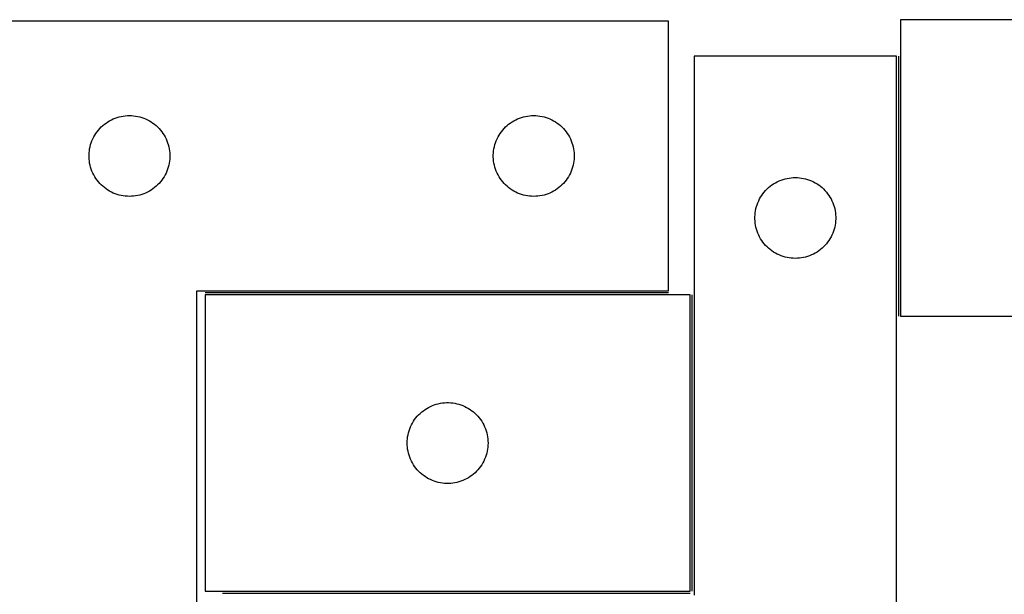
# Model space of a CAD drawing. Header units: millimetres. Extents: x 7 to 1493, y 7 to 2993.
# Tile 7 of 15: x 274 to 639, y 2780 to 2993. Entities that reach past the tile are written whole.
import ezdxf

# ---------------------------------------------------------------- set-up
doc = ezdxf.new("R2010")
doc.units = ezdxf.units.MM
doc.layers.add('COMMON', color=5, linetype='CONTINUOUS', true_color=0x0000ff)
doc.layers.add('CUT', color=7, linetype='CONTINUOUS', true_color=0x000000)

msp = doc.modelspace()

# ---------------------------------------------------------------- linework, layer by layer
at = {"layer": 'COMMON'}
for p, q in [((599.806549, 2979.93289), (599.806549, 2883.484893)), ((514.511312, 2892.182892), (342.556548, 2892.182892)), ((523.306549, 2781.432891), (523.306549, 2891.432891)), ((349.056549, 2780.68289), (522.556548, 2780.68289))]:
    msp.add_line(p, q, dxfattribs=at)
at = {"layer": 'CUT'}
for p, q in [((514.511312, 2992.932892), (264.511312, 2992.932892)), ((514.511312, 2892.932892), (514.511312, 2992.932892)), ((780.55655, 2993.484893), (600.55655, 2993.484893)), ((600.55655, 2993.484893), (600.55655, 2883.484893)), ((599.056549, 2979.93289), (524.056549, 2979.93289)), ((524.056549, 2979.93289), (524.056549, 2779.93289)), ((599.056549, 2679.93289), (599.056549, 2979.93289)), ((305.819996, 2955.158317), (306.460869, 2955.589526)), ((306.460869, 2955.589526), (307.123091, 2955.987171)), ((307.123091, 2955.987171), (307.804905, 2956.350198)), ((307.804905, 2956.350198), (308.504504, 2956.677646)), ((308.504504, 2956.677646), (309.220031, 2956.968644)), ((309.220031, 2956.968644), (309.94959, 2957.222423)), ((309.94959, 2957.222423), (310.691246, 2957.438308)), ((310.691246, 2957.438308), (311.443031, 2957.615727)), ((311.443031, 2957.615727), (312.202954, 2957.754211)), ((312.202954, 2957.754211), (312.968997, 2957.85339)), ((312.968997, 2957.85339), (313.739131, 2957.913004)), ((313.739131, 2957.913004), (314.511312, 2957.932892)), ((314.511312, 2957.932892), (315.283494, 2957.913004)), ((315.283494, 2957.913004), (316.053627, 2957.85339)), ((316.053627, 2957.85339), (316.819671, 2957.754211)), ((316.819671, 2957.754211), (317.579593, 2957.615727)), ((317.579593, 2957.615727), (318.331379, 2957.438308)), ((318.331379, 2957.438308), (319.073035, 2957.222423)), ((319.073035, 2957.222423), (319.802594, 2956.968644)), ((319.802594, 2956.968644), (320.518121, 2956.677646)), ((320.518121, 2956.677646), (321.217719, 2956.350198)), ((321.217719, 2956.350198), (321.899533, 2955.987171)), ((321.899533, 2955.987171), (322.561755, 2955.589526)), ((322.561755, 2955.589526), (323.202629, 2955.158317)), ((455.819996, 2955.158317), (456.460869, 2955.589526)), ((456.460869, 2955.589526), (457.123091, 2955.987171)), ((457.123091, 2955.987171), (457.804905, 2956.350198)), ((457.804905, 2956.350198), (458.504504, 2956.677646)), ((458.504504, 2956.677646), (459.220031, 2956.968644)), ((459.220031, 2956.968644), (459.94959, 2957.222423)), ((459.94959, 2957.222423), (460.691246, 2957.438308)), ((460.691246, 2957.438308), (461.443031, 2957.615727)), ((461.443031, 2957.615727), (462.202954, 2957.754211)), ((462.202954, 2957.754211), (462.968997, 2957.85339)), ((462.968997, 2957.85339), (463.739131, 2957.913004)), ((463.739131, 2957.913004), (464.511312, 2957.932892)), ((464.511312, 2957.932892), (465.283494, 2957.913004)), ((465.283494, 2957.913004), (466.053627, 2957.85339)), ((466.053627, 2957.85339), (466.819671, 2957.754211)), ((466.819671, 2957.754211), (467.579593, 2957.615727)), ((467.579593, 2957.615727), (468.331379, 2957.438308)), ((468.331379, 2957.438308), (469.073035, 2957.222423)), ((469.073035, 2957.222423), (469.802594, 2956.968644)), ((469.802594, 2956.968644), (470.518121, 2956.677646)), ((470.518121, 2956.677646), (471.217719, 2956.350198)), ((471.217719, 2956.350198), (471.899533, 2955.987171)), ((471.899533, 2955.987171), (472.561755, 2955.589526)), ((472.561755, 2955.589526), (473.202629, 2955.158317)), ((302.066157, 2951.306548), (302.513724, 2951.936106)), ((302.513724, 2951.936106), (302.993106, 2952.54179)), ((302.993106, 2952.54179), (303.503032, 2953.121992)), ((303.503032, 2953.121992), (304.04215, 2953.675175)), ((304.04215, 2953.675175), (304.609031, 2954.199871)), ((304.609031, 2954.199871), (305.20217, 2954.694689)), ((305.20217, 2954.694689), (305.819996, 2955.158317)), ((323.202629, 2955.158317), (323.820455, 2954.694689)), ((323.820455, 2954.694689), (324.413594, 2954.199871)), ((324.413594, 2954.199871), (324.980475, 2953.675175)), ((324.980475, 2953.675175), (325.519593, 2953.121992)), ((325.519593, 2953.121992), (326.029519, 2952.54179)), ((326.029519, 2952.54179), (326.508901, 2951.936106)), ((326.508901, 2951.936106), (326.956468, 2951.306548)), ((452.066157, 2951.306548), (452.513724, 2951.936106)), ((452.513724, 2951.936106), (452.993106, 2952.54179)), ((452.993106, 2952.54179), (453.503032, 2953.121992)), ((453.503032, 2953.121992), (454.04215, 2953.675175)), ((454.04215, 2953.675175), (454.609031, 2954.199871)), ((454.609031, 2954.199871), (455.20217, 2954.694689)), ((455.20217, 2954.694689), (455.819996, 2955.158317)), ((473.202629, 2955.158317), (473.820455, 2954.694689)), ((473.820455, 2954.694689), (474.413594, 2954.199871)), ((474.413594, 2954.199871), (474.980475, 2953.675175)), ((474.980475, 2953.675175), (475.519593, 2953.121992)), ((475.519593, 2953.121992), (476.029519, 2952.54179)), ((476.029519, 2952.54179), (476.508901, 2951.936106)), ((476.508901, 2951.936106), (476.956468, 2951.306548)), ((300.343974, 2947.861028), (300.616453, 2948.583811)), ((300.616453, 2948.583811), (300.925778, 2949.291608)), ((300.925778, 2949.291608), (301.27113, 2949.982543)), ((301.27113, 2949.982543), (301.651593, 2950.654784)), ((301.651593, 2950.654784), (302.066157, 2951.306548)), ((326.956468, 2951.306548), (327.371032, 2950.654784)), ((327.371032, 2950.654784), (327.751494, 2949.982543)), ((327.751494, 2949.982543), (328.096846, 2949.291608)), ((328.096846, 2949.291608), (328.406172, 2948.583811)), ((328.406172, 2948.583811), (328.678651, 2947.861028)), ((450.343974, 2947.861028), (450.616453, 2948.583811)), ((450.616453, 2948.583811), (450.925778, 2949.291608)), ((450.925778, 2949.291608), (451.27113, 2949.982543)), ((451.27113, 2949.982543), (451.651593, 2950.654784)), ((451.651593, 2950.654784), (452.066157, 2951.306548)), ((476.956468, 2951.306548), (477.371032, 2950.654784)), ((477.371032, 2950.654784), (477.751494, 2949.982543)), ((477.751494, 2949.982543), (478.096846, 2949.291608)), ((478.096846, 2949.291608), (478.406172, 2948.583811)), ((478.406172, 2948.583811), (478.678651, 2947.861028)), ((299.556049, 2944.090524), (299.635472, 2944.858868)), ((299.635472, 2944.858868), (299.754343, 2945.622104)), ((299.754343, 2945.622104), (299.912347, 2946.378208)), ((299.912347, 2946.378208), (300.109064, 2947.125177)), ((300.109064, 2947.125177), (300.343974, 2947.861028)), ((328.678651, 2947.861028), (328.91356, 2947.125177)), ((328.91356, 2947.125177), (329.110278, 2946.378208)), ((329.110278, 2946.378208), (329.268282, 2945.622104)), ((329.268282, 2945.622104), (329.387152, 2944.858868)), ((329.387152, 2944.858868), (329.466575, 2944.090524)), ((449.556049, 2944.090524), (449.635472, 2944.858868)), ((449.635472, 2944.858868), (449.754343, 2945.622104)), ((449.754343, 2945.622104), (449.912347, 2946.378208)), ((449.912347, 2946.378208), (450.109064, 2947.125177)), ((450.109064, 2947.125177), (450.343974, 2947.861028)), ((478.678651, 2947.861028), (478.91356, 2947.125177)), ((478.91356, 2947.125177), (479.110278, 2946.378208)), ((479.110278, 2946.378208), (479.268282, 2945.622104)), ((479.268282, 2945.622104), (479.387152, 2944.858868)), ((479.387152, 2944.858868), (479.466575, 2944.090524)), ((299.516285, 2943.319111), (299.556049, 2944.090524)), ((299.516285, 2942.546673), (299.516285, 2943.319111)), ((299.556049, 2941.77526), (299.516285, 2942.546673)), ((299.635472, 2941.006917), (299.556049, 2941.77526)), ((299.754343, 2940.243681), (299.635472, 2941.006917)), ((329.387152, 2941.006917), (329.268282, 2940.243681)), ((329.466575, 2941.77526), (329.387152, 2941.006917)), ((329.466575, 2944.090524), (329.506339, 2943.319111)), ((329.506339, 2942.546673), (329.466575, 2941.77526)), ((329.506339, 2943.319111), (329.506339, 2942.546673)), ((449.516285, 2943.319111), (449.556049, 2944.090524)), ((449.516285, 2942.546673), (449.516285, 2943.319111)), ((449.556049, 2941.77526), (449.516285, 2942.546673)), ((449.635472, 2941.006917), (449.556049, 2941.77526)), ((449.754343, 2940.243681), (449.635472, 2941.006917)), ((479.387152, 2941.006917), (479.268282, 2940.243681)), ((479.466575, 2941.77526), (479.387152, 2941.006917)), ((479.466575, 2944.090524), (479.506339, 2943.319111)), ((479.506339, 2942.546673), (479.466575, 2941.77526)), ((479.506339, 2943.319111), (479.506339, 2942.546673)), ((299.912347, 2939.487576), (299.754343, 2940.243681)), ((300.109064, 2938.740608), (299.912347, 2939.487576)), ((300.343974, 2938.004756), (300.109064, 2938.740608)), ((300.616453, 2937.281974), (300.343974, 2938.004756)), ((300.925778, 2936.574176), (300.616453, 2937.281974)), ((328.406172, 2937.281974), (328.096846, 2936.574176)), ((328.678651, 2938.004756), (328.406172, 2937.281974)), ((328.91356, 2938.740608), (328.678651, 2938.004756)), ((329.110278, 2939.487576), (328.91356, 2938.740608)), ((329.268282, 2940.243681), (329.110278, 2939.487576)), ((449.912347, 2939.487576), (449.754343, 2940.243681)), ((450.109064, 2938.740608), (449.912347, 2939.487576)), ((450.343974, 2938.004756), (450.109064, 2938.740608)), ((450.616453, 2937.281974), (450.343974, 2938.004756)), ((450.925778, 2936.574176), (450.616453, 2937.281974)), ((478.406172, 2937.281974), (478.096846, 2936.574176)), ((478.678651, 2938.004756), (478.406172, 2937.281974)), ((478.91356, 2938.740608), (478.678651, 2938.004756)), ((479.110278, 2939.487576), (478.91356, 2938.740608)), ((479.268282, 2940.243681), (479.110278, 2939.487576)), ((301.27113, 2935.883241), (300.925778, 2936.574176)), ((301.651593, 2935.211), (301.27113, 2935.883241)), ((302.066157, 2934.559236), (301.651593, 2935.211)), ((302.513724, 2933.929678), (302.066157, 2934.559236)), ((302.993106, 2933.323994), (302.513724, 2933.929678)), ((303.503032, 2932.743792), (302.993106, 2933.323994)), ((326.029519, 2933.323994), (325.519593, 2932.743792)), ((326.508901, 2933.929678), (326.029519, 2933.323994)), ((326.956468, 2934.559236), (326.508901, 2933.929678)), ((327.371032, 2935.211), (326.956468, 2934.559236)), ((327.751494, 2935.883241), (327.371032, 2935.211)), ((328.096846, 2936.574176), (327.751494, 2935.883241)), ((451.27113, 2935.883241), (450.925778, 2936.574176)), ((451.651593, 2935.211), (451.27113, 2935.883241)), ((452.066157, 2934.559236), (451.651593, 2935.211)), ((452.513724, 2933.929678), (452.066157, 2934.559236)), ((452.993106, 2933.323994), (452.513724, 2933.929678)), ((453.503032, 2932.743792), (452.993106, 2933.323994)), ((476.029519, 2933.323994), (475.519593, 2932.743792)), ((476.508901, 2933.929678), (476.029519, 2933.323994)), ((476.956468, 2934.559236), (476.508901, 2933.929678)), ((477.371032, 2935.211), (476.956468, 2934.559236)), ((477.751494, 2935.883241), (477.371032, 2935.211)), ((478.096846, 2936.574176), (477.751494, 2935.883241)), ((554.168328, 2932.987169), (554.850142, 2933.350196)), ((554.850142, 2933.350196), (555.54974, 2933.677644)), ((555.54974, 2933.677644), (556.265267, 2933.968642)), ((556.265267, 2933.968642), (556.994826, 2934.222421)), ((556.994826, 2934.222421), (557.736482, 2934.438306)), ((557.736482, 2934.438306), (558.488268, 2934.615725)), ((558.488268, 2934.615725), (559.24819, 2934.754209)), ((559.24819, 2934.754209), (560.014234, 2934.853388)), ((560.014234, 2934.853388), (560.784367, 2934.913002)), ((560.784367, 2934.913002), (561.556549, 2934.93289)), ((561.556549, 2934.93289), (562.32873, 2934.913002)), ((562.32873, 2934.913002), (563.098864, 2934.853388)), ((563.098864, 2934.853388), (563.864907, 2934.754209)), ((563.864907, 2934.754209), (564.62483, 2934.615725)), ((564.62483, 2934.615725), (565.376615, 2934.438306)), ((565.376615, 2934.438306), (566.118271, 2934.222421)), ((566.118271, 2934.222421), (566.84783, 2933.968642)), ((566.84783, 2933.968642), (567.563357, 2933.677644)), ((567.563357, 2933.677644), (568.262956, 2933.350196)), ((568.262956, 2933.350196), (568.94477, 2932.987169)), ((304.04215, 2932.190609), (303.503032, 2932.743792)), ((304.609031, 2931.665913), (304.04215, 2932.190609)), ((305.20217, 2931.171095), (304.609031, 2931.665913)), ((305.819996, 2930.707467), (305.20217, 2931.171095)), ((306.460869, 2930.276259), (305.819996, 2930.707467)), ((307.123091, 2929.878614), (306.460869, 2930.276259)), ((307.804905, 2929.515586), (307.123091, 2929.878614)), ((321.899533, 2929.878614), (321.217719, 2929.515586)), ((322.561755, 2930.276259), (321.899533, 2929.878614)), ((323.202629, 2930.707467), (322.561755, 2930.276259)), ((323.820455, 2931.171095), (323.202629, 2930.707467)), ((324.413594, 2931.665913), (323.820455, 2931.171095)), ((324.980475, 2932.190609), (324.413594, 2931.665913)), ((325.519593, 2932.743792), (324.980475, 2932.190609)), ((454.04215, 2932.190609), (453.503032, 2932.743792)), ((454.609031, 2931.665913), (454.04215, 2932.190609)), ((455.20217, 2931.171095), (454.609031, 2931.665913)), ((455.819996, 2930.707467), (455.20217, 2931.171095)), ((456.460869, 2930.276259), (455.819996, 2930.707467)), ((457.123091, 2929.878614), (456.460869, 2930.276259)), ((457.804905, 2929.515586), (457.123091, 2929.878614)), ((471.899533, 2929.878614), (471.217719, 2929.515586)), ((472.561755, 2930.276259), (471.899533, 2929.878614)), ((473.202629, 2930.707467), (472.561755, 2930.276259)), ((473.820455, 2931.171095), (473.202629, 2930.707467)), ((474.413594, 2931.665913), (473.820455, 2931.171095)), ((474.980475, 2932.190609), (474.413594, 2931.665913)), ((475.519593, 2932.743792), (474.980475, 2932.190609)), ((550.038342, 2929.541788), (550.548268, 2930.12199)), ((550.548268, 2930.12199), (551.087386, 2930.675173)), ((551.087386, 2930.675173), (551.654267, 2931.199869)), ((551.654267, 2931.199869), (552.247406, 2931.694687)), ((552.247406, 2931.694687), (552.865232, 2932.158315)), ((552.865232, 2932.158315), (553.506106, 2932.589524)), ((553.506106, 2932.589524), (554.168328, 2932.987169)), ((568.94477, 2932.987169), (569.606992, 2932.589524)), ((569.606992, 2932.589524), (570.247865, 2932.158315)), ((570.247865, 2932.158315), (570.865691, 2931.694687)), ((570.865691, 2931.694687), (571.45883, 2931.199869)), ((571.45883, 2931.199869), (572.025711, 2930.675173)), ((572.025711, 2930.675173), (572.564829, 2930.12199)), ((572.564829, 2930.12199), (573.074755, 2929.541788)), ((308.504504, 2929.188139), (307.804905, 2929.515586)), ((309.220031, 2928.89714), (308.504504, 2929.188139)), ((309.94959, 2928.643361), (309.220031, 2928.89714)), ((310.691246, 2928.427476), (309.94959, 2928.643361)), ((311.443031, 2928.250057), (310.691246, 2928.427476)), ((312.202954, 2928.111574), (311.443031, 2928.250057)), ((312.968997, 2928.012394), (312.202954, 2928.111574)), ((313.739131, 2927.952781), (312.968997, 2928.012394)), ((314.511312, 2927.932892), (313.739131, 2927.952781)), ((315.283494, 2927.952781), (314.511312, 2927.932892)), ((316.053627, 2928.012394), (315.283494, 2927.952781)), ((316.819671, 2928.111574), (316.053627, 2928.012394)), ((317.579593, 2928.250057), (316.819671, 2928.111574)), ((318.331379, 2928.427476), (317.579593, 2928.250057)), ((319.073035, 2928.643361), (318.331379, 2928.427476)), ((319.802594, 2928.89714), (319.073035, 2928.643361)), ((320.518121, 2929.188139), (319.802594, 2928.89714)), ((321.217719, 2929.515586), (320.518121, 2929.188139)), ((458.504504, 2929.188139), (457.804905, 2929.515586)), ((459.220031, 2928.89714), (458.504504, 2929.188139)), ((459.94959, 2928.643361), (459.220031, 2928.89714)), ((460.691246, 2928.427476), (459.94959, 2928.643361)), ((461.443031, 2928.250057), (460.691246, 2928.427476)), ((462.202954, 2928.111574), (461.443031, 2928.250057)), ((462.968997, 2928.012394), (462.202954, 2928.111574)), ((463.739131, 2927.952781), (462.968997, 2928.012394)), ((464.511312, 2927.932892), (463.739131, 2927.952781)), ((465.283494, 2927.952781), (464.511312, 2927.932892)), ((466.053627, 2928.012394), (465.283494, 2927.952781)), ((466.819671, 2928.111574), (466.053627, 2928.012394)), ((467.579593, 2928.250057), (466.819671, 2928.111574)), ((468.331379, 2928.427476), (467.579593, 2928.250057)), ((469.073035, 2928.643361), (468.331379, 2928.427476)), ((469.802594, 2928.89714), (469.073035, 2928.643361)), ((470.518121, 2929.188139), (469.802594, 2928.89714)), ((471.217719, 2929.515586), (470.518121, 2929.188139)), ((547.661689, 2925.583809), (547.971015, 2926.291606)), ((547.971015, 2926.291606), (548.316367, 2926.982541)), ((548.316367, 2926.982541), (548.696829, 2927.654782)), ((548.696829, 2927.654782), (549.111393, 2928.306546)), ((549.111393, 2928.306546), (549.55896, 2928.936104)), ((549.55896, 2928.936104), (550.038342, 2929.541788)), ((573.074755, 2929.541788), (573.554137, 2928.936104)), ((573.554137, 2928.936104), (574.001704, 2928.306546)), ((574.001704, 2928.306546), (574.416268, 2927.654782)), ((574.416268, 2927.654782), (574.796731, 2926.982541)), ((574.796731, 2926.982541), (575.142083, 2926.291606)), ((575.142083, 2926.291606), (575.451408, 2925.583809)), ((546.680709, 2921.858866), (546.799579, 2922.622102)), ((546.799579, 2922.622102), (546.957583, 2923.378206)), ((546.957583, 2923.378206), (547.154301, 2924.125175)), ((547.154301, 2924.125175), (547.38921, 2924.861026)), ((547.38921, 2924.861026), (547.661689, 2925.583809)), ((575.451408, 2925.583809), (575.723887, 2924.861026)), ((575.723887, 2924.861026), (575.958797, 2924.125175)), ((575.958797, 2924.125175), (576.155514, 2923.378206)), ((576.155514, 2923.378206), (576.313518, 2922.622102)), ((576.313518, 2922.622102), (576.432389, 2921.858866)), ((546.561522, 2920.319109), (546.601286, 2921.090522)), ((546.561522, 2919.546671), (546.561522, 2920.319109)), ((546.601286, 2918.775258), (546.561522, 2919.546671)), ((546.601286, 2921.090522), (546.680709, 2921.858866)), ((546.680709, 2918.006915), (546.601286, 2918.775258)), ((576.432389, 2921.858866), (576.511812, 2921.090522)), ((576.511812, 2918.775258), (576.432389, 2918.006915)), ((576.511812, 2921.090522), (576.551576, 2920.319109)), ((576.551576, 2919.546671), (576.511812, 2918.775258)), ((576.551576, 2920.319109), (576.551576, 2919.546671)), ((546.799579, 2917.243679), (546.680709, 2918.006915)), ((546.957583, 2916.487574), (546.799579, 2917.243679)), ((547.154301, 2915.740606), (546.957583, 2916.487574)), ((547.38921, 2915.004754), (547.154301, 2915.740606)), ((575.958797, 2915.740606), (575.723887, 2915.004754)), ((576.155514, 2916.487574), (575.958797, 2915.740606)), ((576.313518, 2917.243679), (576.155514, 2916.487574)), ((576.432389, 2918.006915), (576.313518, 2917.243679)), ((547.661689, 2914.281972), (547.38921, 2915.004754)), ((547.971015, 2913.574174), (547.661689, 2914.281972)), ((548.316367, 2912.883239), (547.971015, 2913.574174)), ((548.696829, 2912.210998), (548.316367, 2912.883239)), ((549.111393, 2911.559234), (548.696829, 2912.210998)), ((549.55896, 2910.929676), (549.111393, 2911.559234)), ((574.001704, 2911.559234), (573.554137, 2910.929676)), ((574.416268, 2912.210998), (574.001704, 2911.559234)), ((574.796731, 2912.883239), (574.416268, 2912.210998)), ((575.142083, 2913.574174), (574.796731, 2912.883239)), ((575.451408, 2914.281972), (575.142083, 2913.574174)), ((575.723887, 2915.004754), (575.451408, 2914.281972)), ((550.038342, 2910.323992), (549.55896, 2910.929676)), ((550.548268, 2909.74379), (550.038342, 2910.323992)), ((551.087386, 2909.190607), (550.548268, 2909.74379)), ((551.654267, 2908.665911), (551.087386, 2909.190607)), ((552.247406, 2908.171093), (551.654267, 2908.665911)), ((552.865232, 2907.707465), (552.247406, 2908.171093)), ((570.865691, 2908.171093), (570.247865, 2907.707465)), ((571.45883, 2908.665911), (570.865691, 2908.171093)), ((572.025711, 2909.190607), (571.45883, 2908.665911)), ((572.564829, 2909.74379), (572.025711, 2909.190607)), ((573.074755, 2910.323992), (572.564829, 2909.74379)), ((573.554137, 2910.929676), (573.074755, 2910.323992)), ((553.506106, 2907.276257), (552.865232, 2907.707465)), ((554.168328, 2906.878612), (553.506106, 2907.276257)), ((554.850142, 2906.515584), (554.168328, 2906.878612)), ((555.54974, 2906.188137), (554.850142, 2906.515584)), ((556.265267, 2905.897138), (555.54974, 2906.188137)), ((556.994826, 2905.643359), (556.265267, 2905.897138)), ((557.736482, 2905.427474), (556.994826, 2905.643359)), ((558.488268, 2905.250055), (557.736482, 2905.427474)), ((559.24819, 2905.111572), (558.488268, 2905.250055)), ((560.014234, 2905.012392), (559.24819, 2905.111572)), ((560.784367, 2904.952779), (560.014234, 2905.012392)), ((561.556549, 2904.93289), (560.784367, 2904.952779)), ((562.32873, 2904.952779), (561.556549, 2904.93289)), ((563.098864, 2905.012392), (562.32873, 2904.952779)), ((563.864907, 2905.111572), (563.098864, 2905.012392)), ((564.62483, 2905.250055), (563.864907, 2905.111572)), ((565.376615, 2905.427474), (564.62483, 2905.250055)), ((566.118271, 2905.643359), (565.376615, 2905.427474)), ((566.84783, 2905.897138), (566.118271, 2905.643359)), ((567.563357, 2906.188137), (566.84783, 2905.897138)), ((568.262956, 2906.515584), (567.563357, 2906.188137)), ((568.94477, 2906.878612), (568.262956, 2906.515584)), ((569.606992, 2907.276257), (568.94477, 2906.878612)), ((570.247865, 2907.707465), (569.606992, 2907.276257)), ((339.511312, 2692.932892), (339.511312, 2892.932892)), ((339.511312, 2892.932892), (514.511312, 2892.932892)), ((522.556548, 2891.432891), (342.556548, 2891.432891)), ((342.556548, 2891.432891), (342.556548, 2781.432891)), ((522.556548, 2781.432891), (522.556548, 2891.432891)), ((600.55655, 2883.484893), (780.55655, 2883.484893)), ((424.182892, 2848.878046), (424.834656, 2849.292611)), ((424.834656, 2849.292611), (425.506897, 2849.673073)), ((425.506897, 2849.673073), (426.197832, 2850.018425)), ((426.197832, 2850.018425), (426.905629, 2850.327751)), ((426.905629, 2850.327751), (427.628412, 2850.60023)), ((427.628412, 2850.60023), (428.364263, 2850.835139)), ((428.364263, 2850.835139), (429.111232, 2851.031857)), ((429.111232, 2851.031857), (429.867336, 2851.18986)), ((429.867336, 2851.18986), (430.630572, 2851.308731)), ((430.630572, 2851.308731), (431.398916, 2851.388154)), ((431.398916, 2851.388154), (432.170329, 2851.427918)), ((432.170329, 2851.427918), (432.942766, 2851.427918)), ((432.942766, 2851.427918), (433.71418, 2851.388154)), ((433.71418, 2851.388154), (434.482523, 2851.308731)), ((434.482523, 2851.308731), (435.245759, 2851.18986)), ((435.245759, 2851.18986), (436.001864, 2851.031857)), ((436.001864, 2851.031857), (436.748832, 2850.835139)), ((436.748832, 2850.835139), (437.484683, 2850.60023)), ((437.484683, 2850.60023), (438.207466, 2850.327751)), ((438.207466, 2850.327751), (438.915264, 2850.018425)), ((438.915264, 2850.018425), (439.606199, 2849.673073)), ((439.606199, 2849.673073), (440.27844, 2849.292611)), ((440.27844, 2849.292611), (440.930203, 2848.878046)), ((420.331123, 2845.124208), (420.794751, 2845.742033)), ((420.794751, 2845.742033), (421.289569, 2846.335173)), ((421.289569, 2846.335173), (421.814265, 2846.902054)), ((421.814265, 2846.902054), (422.367448, 2847.441172)), ((422.367448, 2847.441172), (422.94765, 2847.951098)), ((422.94765, 2847.951098), (423.553333, 2848.43048)), ((423.553333, 2848.43048), (424.182892, 2848.878046)), ((440.930203, 2848.878046), (441.559762, 2848.43048)), ((441.559762, 2848.43048), (442.165445, 2847.951098)), ((442.165445, 2847.951098), (442.745648, 2847.441172)), ((442.745648, 2847.441172), (443.29883, 2846.902054)), ((443.29883, 2846.902054), (443.823527, 2846.335173)), ((443.823527, 2846.335173), (444.318345, 2845.742033)), ((444.318345, 2845.742033), (444.781973, 2845.124208)), ((418.520795, 2841.724172), (418.811794, 2842.4397)), ((418.811794, 2842.4397), (419.139241, 2843.139298)), ((419.139241, 2843.139298), (419.502269, 2843.821112)), ((419.502269, 2843.821112), (419.899914, 2844.483334)), ((419.899914, 2844.483334), (420.331123, 2845.124208)), ((444.781973, 2845.124208), (445.213181, 2844.483334)), ((445.213181, 2844.483334), (445.610826, 2843.821112)), ((445.610826, 2843.821112), (445.973854, 2843.139298)), ((445.973854, 2843.139298), (446.301301, 2842.4397)), ((446.301301, 2842.4397), (446.5923, 2841.724172)), ((417.63605, 2837.975206), (417.735229, 2838.74125)), ((417.735229, 2838.74125), (417.873712, 2839.501172)), ((417.873712, 2839.501172), (418.051132, 2840.252958)), ((418.051132, 2840.252958), (418.267017, 2840.994614)), ((418.267017, 2840.994614), (418.520795, 2841.724172)), ((446.5923, 2841.724172), (446.846078, 2840.994614)), ((446.846078, 2840.994614), (447.061964, 2840.252958)), ((447.061964, 2840.252958), (447.239383, 2839.501172)), ((447.239383, 2839.501172), (447.377866, 2838.74125)), ((447.377866, 2838.74125), (447.477046, 2837.975206)), ((417.556548, 2836.432891), (417.576436, 2837.205073)), ((417.576436, 2835.66071), (417.556548, 2836.432891)), ((417.576436, 2837.205073), (417.63605, 2837.975206)), ((417.63605, 2834.890576), (417.576436, 2835.66071)), ((417.735229, 2834.124533), (417.63605, 2834.890576)), ((447.477046, 2834.890576), (447.377866, 2834.124533)), ((447.477046, 2837.975206), (447.536659, 2837.205073)), ((447.536659, 2835.66071), (447.477046, 2834.890576)), ((447.536659, 2837.205073), (447.556548, 2836.432891)), ((447.556548, 2836.432891), (447.536659, 2835.66071)), ((417.873712, 2833.36461), (417.735229, 2834.124533)), ((418.051132, 2832.612824), (417.873712, 2833.36461)), ((418.267017, 2831.871169), (418.051132, 2832.612824)), ((418.520795, 2831.14161), (418.267017, 2831.871169)), ((418.811794, 2830.426083), (418.520795, 2831.14161)), ((446.5923, 2831.14161), (446.301301, 2830.426083)), ((446.846078, 2831.871169), (446.5923, 2831.14161)), ((447.061964, 2832.612824), (446.846078, 2831.871169)), ((447.239383, 2833.36461), (447.061964, 2832.612824)), ((447.377866, 2834.124533), (447.239383, 2833.36461)), ((419.139241, 2829.726484), (418.811794, 2830.426083)), ((419.502269, 2829.04467), (419.139241, 2829.726484)), ((419.899914, 2828.382448), (419.502269, 2829.04467)), ((420.331123, 2827.741575), (419.899914, 2828.382448)), ((420.794751, 2827.123749), (420.331123, 2827.741575)), ((444.781973, 2827.741575), (444.318345, 2827.123749)), ((445.213181, 2828.382448), (444.781973, 2827.741575)), ((445.610826, 2829.04467), (445.213181, 2828.382448)), ((445.973854, 2829.726484), (445.610826, 2829.04467)), ((446.301301, 2830.426083), (445.973854, 2829.726484)), ((421.289569, 2826.530609), (420.794751, 2827.123749)), ((421.814265, 2825.963729), (421.289569, 2826.530609)), ((422.367448, 2825.424611), (421.814265, 2825.963729)), ((422.94765, 2824.914684), (422.367448, 2825.424611)), ((423.553333, 2824.435303), (422.94765, 2824.914684)), ((424.182892, 2823.987736), (423.553333, 2824.435303)), ((424.834656, 2823.573172), (424.182892, 2823.987736)), ((440.930203, 2823.987736), (440.27844, 2823.573172)), ((441.559762, 2824.435303), (440.930203, 2823.987736)), ((442.165445, 2824.914684), (441.559762, 2824.435303)), ((442.745648, 2825.424611), (442.165445, 2824.914684)), ((443.29883, 2825.963729), (442.745648, 2825.424611)), ((443.823527, 2826.530609), (443.29883, 2825.963729)), ((444.318345, 2827.123749), (443.823527, 2826.530609)), ((425.506897, 2823.192709), (424.834656, 2823.573172)), ((426.197832, 2822.847357), (425.506897, 2823.192709)), ((426.905629, 2822.538032), (426.197832, 2822.847357)), ((427.628412, 2822.265553), (426.905629, 2822.538032)), ((428.364263, 2822.030643), (427.628412, 2822.265553)), ((429.111232, 2821.833926), (428.364263, 2822.030643)), ((429.867336, 2821.675922), (429.111232, 2821.833926)), ((430.630572, 2821.557051), (429.867336, 2821.675922)), ((431.398916, 2821.477628), (430.630572, 2821.557051)), ((432.170329, 2821.437864), (431.398916, 2821.477628)), ((432.942766, 2821.437864), (432.170329, 2821.437864)), ((433.71418, 2821.477628), (432.942766, 2821.437864)), ((434.482523, 2821.557051), (433.71418, 2821.477628)), ((435.245759, 2821.675922), (434.482523, 2821.557051)), ((436.001864, 2821.833926), (435.245759, 2821.675922)), ((436.748832, 2822.030643), (436.001864, 2821.833926)), ((437.484683, 2822.265553), (436.748832, 2822.030643)), ((438.207466, 2822.538032), (437.484683, 2822.265553)), ((438.915264, 2822.847357), (438.207466, 2822.538032)), ((439.606199, 2823.192709), (438.915264, 2822.847357)), ((440.27844, 2823.573172), (439.606199, 2823.192709)), ((342.556548, 2781.432891), (522.556548, 2781.432891))]:
    msp.add_line(p, q, dxfattribs=at)

doc.saveas('drawing.dxf')
